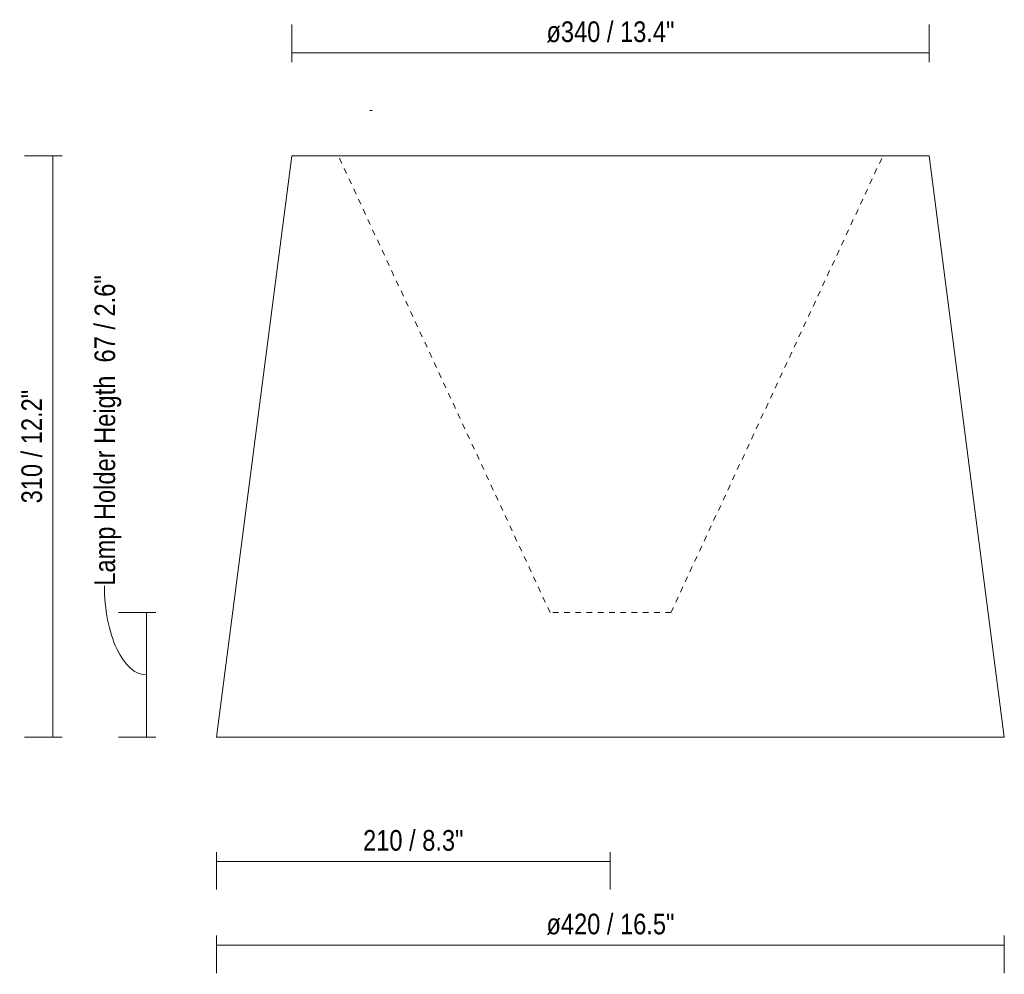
# Model space of a CAD drawing. Header units: millimetres. Extents: x 6194 to 7745, y -4131 to 6719.
# Tile 2 of 3: x 6194 to 6719, y -249 to 260. Entities that reach past the tile are written whole.
import ezdxf

# ---------------------------------------------------------------- set-up
doc = ezdxf.new("R2010")
doc.units = ezdxf.units.MM
doc.linetypes.add('Dash', pattern=[6, 3, -3])
for name, color, linetype, lineweight in [('Cotas', 7, 'Continuous', 9), ('Cotas-5', 7, 'Continuous', 9), ('Lighthing Fixture Detail Wide Black', 7, 'Continuous', 20)]:
    doc.layers.add(name, color=color, linetype=linetype, lineweight=lineweight)
doc.layers.add('Lighthing Fixture Dim Grey Dash', color=7, linetype='Dash', lineweight=9, true_color=0xd2d2d2)
doc.styles.add('Arial Narrow', font='Arialn.ttf', dxfattribs={"height": 11})
doc.dimstyles.new('FARO_-_2_2mm_Arial_Narrow_mm_Inch_Left', dxfattribs={"dimscale": 304.8, "dimtxt": 11.257741, "dimasz": 0, "dimexe": 0.049213, "dimexo": 0.0625, "dimgap": 0.008202, "dimtad": 1, "dimdec": 0, "dimzin": 0, "dimdsep": 46, "dimtxsty": 'Arial Narrow', "dimblk1": 'NONE', "dimblk2": 'NONE', "dimsah": 1, "dimcen": 0.09, "dimadec": 0, "dimazin": 0, "dimtfac": 1, "dimtdec": 4, "dimtix": 1, "dimtmove": 0, "dimatfit": 3, "dimfxl": 0.016404, "dimfxlon": 1, "dimtvp": 1, "dimtolj": 1, "dimtzin": 0, "dimarcsym": 2})
doc.dimstyles.new('FARO_-_2_2mm_Arial_Narrow_mm_Inch_Left_1', dxfattribs={"dimscale": 304.8, "dimtxt": 11.257741, "dimasz": 0, "dimexe": 0.049213, "dimexo": 0.0625, "dimgap": 0.008202, "dimtad": 1, "dimdec": 0, "dimzin": 0, "dimdsep": 46, "dimtxsty": 'Arial Narrow', "dimblk1": 'NONE', "dimblk2": 'NONE', "dimsah": 1, "dimcen": 0.09, "dimadec": 0, "dimazin": 0, "dimtfac": 1, "dimtdec": 4, "dimtix": 1, "dimtmove": 1, "dimatfit": 3, "dimfxl": 0.016404, "dimfxlon": 1, "dimtvp": 1, "dimtolj": 1, "dimtzin": 0, "dimarcsym": 2})

# ---------------------------------------------------------------- blocks, each defined once
blk = doc.blocks.new('DIMBLOCK1-Alzado_PDF')
at = {"layer": 'Cotas-5', "color": 251, "true_color": 0x5b5b5b, "transparency": 16777216}
for p, q in [((6338.78, 237.8), (6338.78, 257.8)), ((6678.78, 237.8), (6678.78, 257.8)), ((6338.78, 242.8), (6678.78, 242.8)), ((6338.78, 242.8), (6338.78, 237.8)), ((6678.78, 242.8), (6678.78, 237.8))]:
    blk.add_line(p, q, dxfattribs=at)
at = {"layer": 'Cotas-5', "color": 0, "transparency": 16777216, "insert": (6474.65, 259.52), "char_height": 11, "width": 81.9135, "attachment_point": 1, "line_spacing_factor": 0.974696, "style": 'Arial Narrow'}
blk.add_mtext('ø340 / 13.4"', dxfattribs=at)
blk = doc.blocks.new('_None')
blk = doc.blocks.new('DIMBLOCK2-Alzado_PDF')
at = {"layer": 'Cotas-5', "color": 251, "true_color": 0x5b5b5b, "transparency": 16777216}
for p, q in [((6298.78, -228.07), (6298.78, -248.07)), ((6298.78, -233.07), (6298.78, -228.07)), ((6718.78, -228.07), (6718.78, -248.07)), ((6718.78, -233.07), (6718.78, -228.07)), ((6298.78, -233.07), (6718.78, -233.07))]:
    blk.add_line(p, q, dxfattribs=at)
at = {"layer": 'Cotas-5', "color": 0, "transparency": 16777216, "insert": (6474.65, -216.36), "char_height": 11, "width": 81.9135, "attachment_point": 1, "line_spacing_factor": 0.974696, "style": 'Arial Narrow'}
blk.add_mtext('ø420 / 16.5"', dxfattribs=at)
blk = doc.blocks.new('DIMBLOCK3-Alzado_PDF')
at = {"layer": 'Cotas-5', "color": 251, "true_color": 0x5b5b5b, "transparency": 16777216}
for p, q in [((6266.39, -55.74), (6246.39, -55.74)), ((6261.39, -122.24), (6261.39, -55.74)), ((6261.39, -55.74), (6266.39, -55.74)), ((6266.39, -122.24), (6246.39, -122.24)), ((6261.39, -122.24), (6266.39, -122.24))]:
    blk.add_line(p, q, dxfattribs=at)
blk.add_ellipse((6261.39, -41.44), major_axis=(0, 47.55), ratio=0.47241, start_param=1.570796, end_param=3.141593, dxfattribs=at)
at = {"layer": 'Cotas-5', "color": 0, "transparency": 16777216, "insert": (6233.64, -41.44), "char_height": 11, "width": 198.994, "attachment_point": 1, "rotation": 90, "line_spacing_factor": 0.974696, "style": 'Arial Narrow'}
blk.add_mtext('Lamp Holder Heigth  67 / 2.6"', dxfattribs=at)
blk = doc.blocks.new('DIMBLOCK4-Alzado_PDF')
at = {"layer": 'Cotas-5', "color": 251, "true_color": 0x5b5b5b, "transparency": 16777216}
for p, q in [((6216.39, 187.76), (6196.39, 187.76)), ((6211.39, -122.24), (6211.39, 187.76)), ((6211.39, 187.76), (6216.39, 187.76)), ((6216.39, -122.24), (6196.39, -122.24)), ((6211.39, -122.24), (6216.39, -122.24))]:
    blk.add_line(p, q, dxfattribs=at)
at = {"layer": 'Cotas-5', "color": 0, "transparency": 16777216, "insert": (6194.67, 2.47), "char_height": 11, "width": 72.6928, "attachment_point": 1, "rotation": 90, "line_spacing_factor": 0.974696, "style": 'Arial Narrow'}
blk.add_mtext('310 / 12.2"', dxfattribs=at)
blk = doc.blocks.new('DIMBLOCK5-Alzado_PDF')
at = {"layer": 'Cotas-5', "color": 251, "true_color": 0x5b5b5b, "transparency": 16777216}
for p, q in [((6298.78, -183.47), (6298.78, -203.47)), ((6298.78, -188.47), (6298.78, -183.47)), ((6508.55, -183.47), (6508.55, -203.47)), ((6508.55, -188.47), (6508.55, -183.47)), ((6298.78, -188.47), (6508.55, -188.47))]:
    blk.add_line(p, q, dxfattribs=at)
at = {"layer": 'Cotas-5', "color": 0, "transparency": 16777216, "insert": (6376.86, -171.76), "char_height": 11, "width": 64.3299, "attachment_point": 1, "line_spacing_factor": 0.974696, "style": 'Arial Narrow'}
blk.add_mtext('210 / 8.3"', dxfattribs=at)

msp = doc.modelspace()

# ---------------------------------------------------------------- linework, layer by layer
at = {"layer": 'Lighthing Fixture Detail Wide Black'}
for p, q in [((6380.43, 211.99), (6381.78, 211.99)), ((6338.78, 187.76), (6298.78, -122.24)), ((6678.78, 187.76), (6338.78, 187.76)), ((6718.78, -122.24), (6678.78, 187.76)), ((6298.78, -122.24), (6718.78, -122.24))]:
    msp.add_line(p, q, dxfattribs=at)
at = {"layer": 'Lighthing Fixture Dim Grey Dash'}
for p, q in [((6476.56, -55.74), (6363.71, 187.76)), ((6541.04, -55.74), (6654.02, 187.76)), ((6541.04, -55.74), (6476.56, -55.74))]:
    msp.add_line(p, q, dxfattribs=at)

# ---------------------------------------------------------------- dimensions: what is measured, and where the dimension line sits
at = {"layer": 'Cotas', "color": 251, "true_color": 0x5b5b5b}
for base, p1, p2, override, picture, middle in [((6678.78, 242.8), (6338.78, 237.8), (6678.78, 237.8), {"dimpost": '<>', "dimfxl": 340}, 'DIMBLOCK1-Alzado_PDF', (6508.78, 252.42)), ((6718.78, -233.07), (6298.78, -228.07), (6718.78, -228.07), {"dimpost": '<>', "dimfxl": 420}, 'DIMBLOCK2-Alzado_PDF', (6508.78, -223.45))]:
    dim = msp.add_linear_dim(base=base, p1=p1, p2=p2, text='ø<>', dimstyle='FARO_-_2_2mm_Arial_Narrow_mm_Inch_Left', override=override, dxfattribs=at)
    dim.commit()
    dim.dimension.update_dxf_attribs({"geometry": picture, "text_midpoint": middle})
dim = msp.add_linear_dim(base=(6211.39, 187.76), p1=(6216.39, -122.24), p2=(6216.39, 187.76), angle=90, dimstyle='FARO_-_2_2mm_Arial_Narrow_mm_Inch_Left', override={"dimpost": '<>', "dimfxl": 310}, dxfattribs=at)
dim.commit()
dim.dimension.update_dxf_attribs({"geometry": 'DIMBLOCK4-Alzado_PDF', "text_midpoint": (6201.77, 32.76)})
dim = msp.add_linear_dim(base=(6261.3881674, -55.73739746), p1=(6266.3881674, -122.23739746), p2=(6266.3881674, -55.73739746), angle=90, text='Lamp Holder Heigth  <>', dimstyle='FARO_-_2_2mm_Arial_Narrow_mm_Inch_Left_1', override={"dimpost": '<>', "dimfxl": 66.5}, dxfattribs=at)
dim.commit()
dim.dimension.update_dxf_attribs({"geometry": 'DIMBLOCK3-Alzado_PDF', "text_midpoint": (6240.97615214, 58.06059221), "dimtype": 160, "text_rotation": 90})
dim = msp.add_linear_dim(base=(6508.55, -188.47), p1=(6298.78, -183.47), p2=(6508.55, -183.47), dimstyle='FARO_-_2_2mm_Arial_Narrow_mm_Inch_Left', override={"dimpost": '<>', "dimfxl": 209.772212}, dxfattribs=at)
dim.commit()
dim.dimension.update_dxf_attribs({"geometry": 'DIMBLOCK5-Alzado_PDF', "text_midpoint": (6403.66, -178.85)})

doc.saveas('drawing.dxf')
